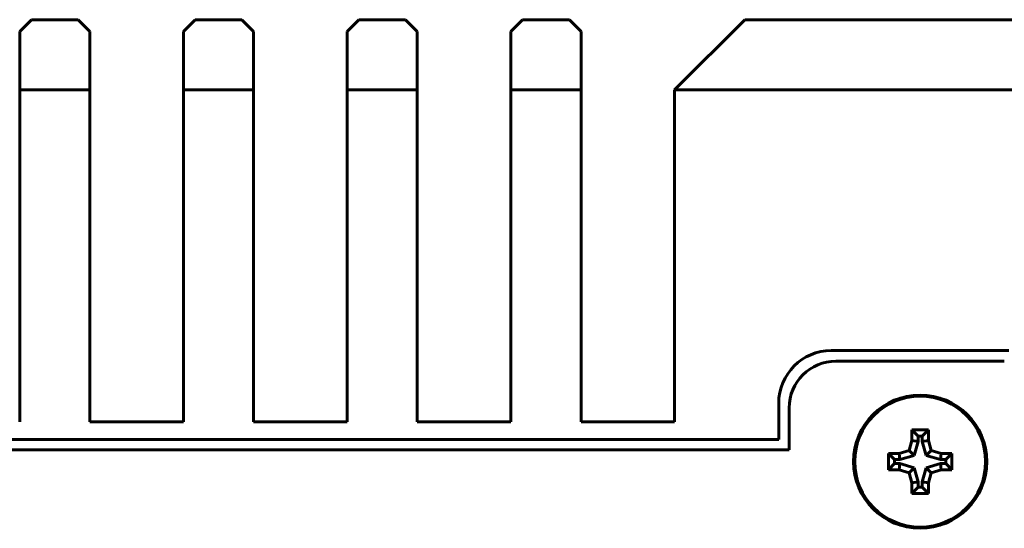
# Model space of a CAD drawing. Header units: millimetres. Extents: x -130 to 140, y -142 to 74.
# Tile 7 of 13: x -33 to 9, y 52 to 74. Entities that reach past the tile are written whole.
import ezdxf

# ---------------------------------------------------------------- set-up
doc = ezdxf.new("R2010")
doc.units = ezdxf.units.MM
doc.linetypes.add('K5LT_BASIC', pattern=[0])

msp = doc.modelspace()

# ---------------------------------------------------------------- linework, layer by layer
at = {"color": 150, "linetype": 'K5LT_BASIC', "lineweight": 60, "true_color": 0x0080ff}
for p, q in [((-32.706, 74.118), (-33.206, 73.618)), ((-30.706, 74.118), (-32.706, 74.118)), ((-30.206, 73.618), (-30.706, 74.118)), ((-25.706, 74.118), (-26.206, 73.618)), ((-23.706, 74.118), (-25.706, 74.118)), ((-23.206, 73.618), (-23.706, 74.118)), ((-18.706, 74.118), (-19.206, 73.618)), ((-18.706, 74.118), (-16.706, 74.118)), ((-16.206, 73.618), (-16.706, 74.118)), ((-11.706, 74.118), (-12.206, 73.618)), ((-9.706, 74.118), (-11.706, 74.118)), ((-9.206, 73.618), (-9.706, 74.118)), ((-2.206, 74.118), (-5.206, 71.118)), ((12.794, 74.118), (-2.206, 74.118)), ((-33.206, 71.118), (-33.206, 73.618)), ((-30.206, 73.618), (-30.206, 71.118)), ((-26.206, 71.118), (-26.206, 73.618)), ((-23.206, 73.618), (-23.206, 71.118)), ((-19.206, 71.118), (-19.206, 73.618)), ((-16.206, 73.618), (-16.206, 71.118)), ((-12.206, 71.118), (-12.206, 73.618)), ((-9.206, 73.618), (-9.206, 71.118)), ((-33.206, 71.118), (-33.206, 56.918)), ((-30.206, 71.118), (-33.206, 71.118)), ((-30.206, 56.918), (-30.206, 71.118)), ((-26.206, 71.118), (-26.206, 56.918)), ((-23.206, 71.118), (-26.206, 71.118)), ((-23.206, 56.918), (-23.206, 71.118)), ((-19.206, 56.918), (-19.206, 71.118)), ((-19.206, 71.118), (-16.206, 71.118)), ((-16.206, 56.918), (-16.206, 71.118)), ((-12.206, 71.118), (-12.206, 56.918)), ((-9.206, 71.118), (-12.206, 71.118)), ((-9.206, 56.918), (-9.206, 71.118)), ((-5.206, 71.118), (-5.206, 56.918)), ((15.794, 71.118), (-5.206, 71.118)), ((9.092, 59.968), (1.495, 59.968)), ((8.892, 59.518), (1.695, 59.518)), ((-0.755, 57.718), (-0.755, 56.168)), ((-0.305, 57.518), (-0.305, 55.718)), ((-26.206, 56.918), (-30.206, 56.918)), ((-19.206, 56.918), (-23.206, 56.918)), ((-12.206, 56.918), (-16.206, 56.918)), ((-5.206, 56.918), (-9.206, 56.918)), ((4.944, 56.574), (4.944, 56.118)), ((5.644, 56.574), (4.944, 56.574)), ((5.208, 56.309), (4.944, 56.574)), ((5.379, 56.309), (5.644, 56.574)), ((5.644, 56.118), (5.644, 56.574)), ((-0.755, 56.168), (-95.456, 56.168)), ((4.944, 56.118), (4.822, 55.689)), ((5.208, 56.081), (4.944, 56.118)), ((5.208, 56.081), (5.036, 55.475)), ((5.208, 56.309), (5.208, 56.081)), ((5.379, 56.309), (5.208, 56.309)), ((5.379, 56.081), (5.379, 56.309)), ((5.379, 56.081), (5.644, 56.118)), ((5.551, 55.475), (5.379, 56.081)), ((5.765, 55.689), (5.644, 56.118)), ((-0.305, 55.718), (-95.656, 55.718)), ((4.822, 55.689), (4.394, 55.568)), ((5.036, 55.475), (4.822, 55.689)), ((5.551, 55.475), (5.765, 55.689)), ((6.193, 55.568), (5.765, 55.689)), ((4.202, 55.304), (3.938, 55.568)), ((3.938, 55.568), (3.938, 54.868)), ((4.394, 55.568), (3.938, 55.568)), ((4.202, 55.304), (4.202, 55.133)), ((4.43, 55.304), (4.202, 55.304)), ((4.43, 55.304), (4.394, 55.568)), ((5.036, 55.475), (4.43, 55.304)), ((6.157, 55.304), (5.551, 55.475)), ((6.157, 55.304), (6.193, 55.568)), ((6.385, 55.304), (6.157, 55.304)), ((6.649, 55.568), (6.193, 55.568)), ((6.385, 55.304), (6.649, 55.568)), ((6.385, 55.133), (6.385, 55.304)), ((6.649, 54.868), (6.649, 55.568)), ((4.202, 55.133), (3.938, 54.868)), ((3.938, 54.868), (4.394, 54.868)), ((4.202, 55.133), (4.43, 55.133)), ((4.43, 55.133), (4.394, 54.868)), ((4.394, 54.868), (4.822, 54.747)), ((4.43, 55.133), (5.036, 54.961)), ((5.036, 54.961), (4.822, 54.747)), ((4.822, 54.747), (4.944, 54.318)), ((5.036, 54.961), (5.208, 54.355)), ((5.379, 54.355), (5.551, 54.961)), ((5.551, 54.961), (6.157, 55.133)), ((5.551, 54.961), (5.765, 54.747)), ((5.644, 54.318), (5.765, 54.747)), ((5.765, 54.747), (6.193, 54.868)), ((6.157, 55.133), (6.385, 55.133)), ((6.157, 55.133), (6.193, 54.868)), ((6.193, 54.868), (6.649, 54.868)), ((6.385, 55.133), (6.649, 54.868)), ((5.208, 54.355), (4.944, 54.318)), ((4.944, 54.318), (4.944, 53.863)), ((5.208, 54.355), (5.208, 54.127)), ((5.379, 54.127), (5.379, 54.355)), ((5.379, 54.355), (5.644, 54.318)), ((5.644, 53.863), (5.644, 54.318)), ((5.208, 54.127), (4.944, 53.863)), ((5.208, 54.127), (5.379, 54.127)), ((5.379, 54.127), (5.644, 53.863)), ((4.944, 53.863), (5.644, 53.863))]:
    msp.add_line(p, q, dxfattribs=at)
for radius in [2.85, 2.8]:
    msp.add_circle((5.294, 55.218), radius, dxfattribs=at)
for centre, radius in [((1.495, 57.718), 2.25), ((1.695, 57.518), 2)]:
    msp.add_arc(centre, radius, 90, 180, dxfattribs=at)

doc.saveas('drawing.dxf')
